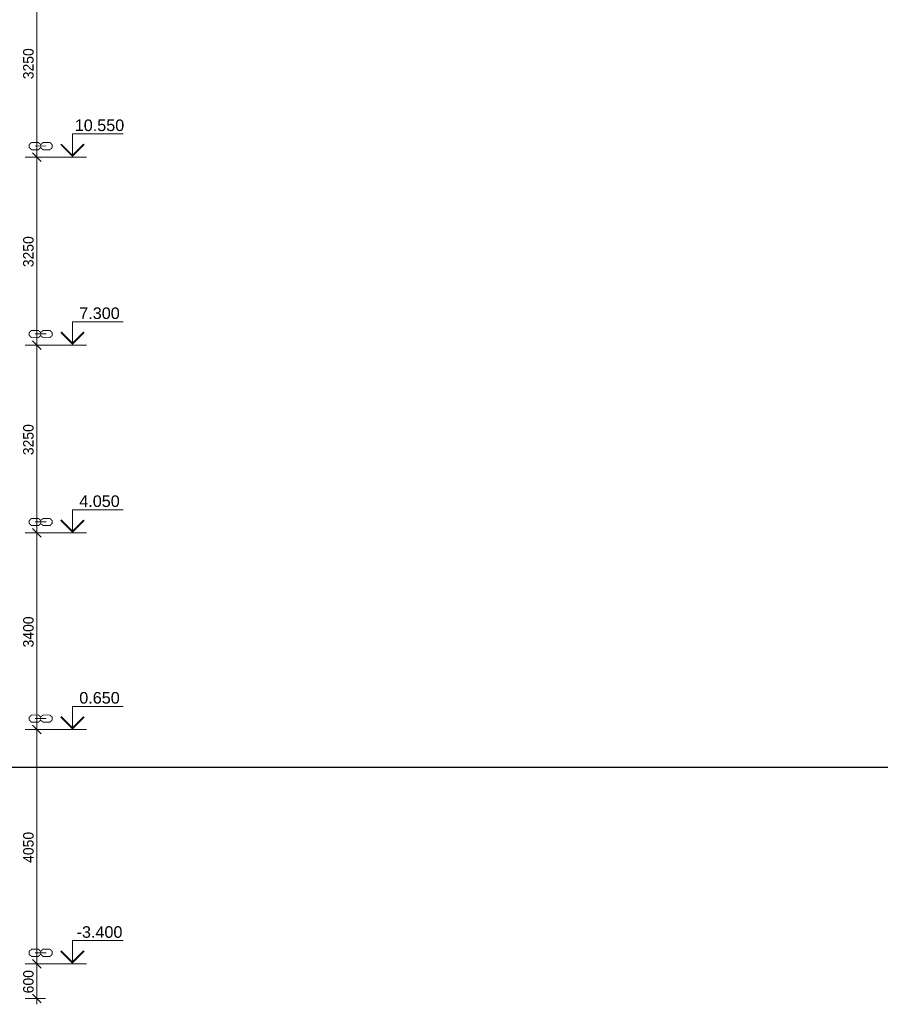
# Model space of a CAD drawing. Header units: millimetres. Extents: x -71610 to 156017, y -6562 to 30493.
# Tile 13 of 19: x 27327 to 42203, y -4100 to 12926. Entities that reach past the tile are written whole.
import ezdxf
from ezdxf.enums import TextEntityAlignment as Align

# ---------------------------------------------------------------- set-up
doc = ezdxf.new("R2010")
doc.units = ezdxf.units.MM
doc.layers.get('Defpoints').update_dxf_attribs({"color": 6})
for name, color, linetype, lineweight in [('S - LINE', 7, 'Continuous', 20), ('S - TEXT', 7, 'Continuous', 9), ('Section-Stair_Section_A$0$A-010-D_DIM', 7, 'Continuous', 5), ('Section-Stair_Section_A$0$A-010-D_DIM-100', 7, 'Continuous', 5)]:
    doc.layers.add(name, color=color, linetype=linetype, lineweight=lineweight)
doc.styles.add('Section-Stair_Section_A$0$Cubicon_1', font='Cubicon.ttf', dxfattribs={"height": 180})
doc.styles.get("Standard").update_dxf_attribs({"font": 'arial.ttf'})
doc.dimstyles.new('Section-Stair_Section_A$0$CUB_DIM_1_8_1', dxfattribs={"dimscale": 304.8, "dimtxt": 181.601257, "dimasz": 0.492126, "dimexe": 0.492126, "dimexo": 0.0625, "dimgap": 0, "dimtad": 1, "dimdec": 0, "dimzin": 0, "dimdsep": 46, "dimtxsty": 'Section-Stair_Section_A$0$Cubicon_1', "dimblk1": 'Section-Stair_Section_A$0$_Oblique', "dimblk2": 'Section-Stair_Section_A$0$_Oblique', "dimsah": 1, "dimcen": 0.09, "dimdle": 0.328084, "dimazin": 0, "dimtfac": 1, "dimtdec": 4, "dimtix": 1, "dimtmove": 0, "dimatfit": 3, "dimfxl": 0.656168, "dimfxlon": 1, "dimtvp": 1, "dimtolj": 1, "dimtzin": 0, "dimarcsym": 2})

# ---------------------------------------------------------------- blocks, each defined once
blk = doc.blocks.new('Section-Stair_Section_A$0$DIMBLOCK23-Stair_Section_A')
at = {"layer": 'Section-Stair_Section_A$0$A-010-D_DIM-100', "transparency": 16777216}
for p, q in [((8764, 13800), (8564, 13800)), ((8764, 13800), (8689, 13875)), ((8764, 13800), (8764, 10550)), ((8764, 13800), (8839, 13725)), ((8764, 13800), (8914, 13800)), ((8764, 10550), (8689, 10625)), ((8764, 10550), (8564, 10550)), ((8764, 10550), (8839, 10475)), ((8764, 10550), (8914, 10550))]:
    blk.add_line(p, q, dxfattribs=at)
at = {"layer": 'Section-Stair_Section_A$0$A-010-D_DIM-100', "color": 0, "transparency": 16777216, "insert": (8530, 11896), "char_height": 180, "width": 670.53, "attachment_point": 1, "rotation": 90, "line_spacing_factor": 0.931288, "style": 'Section-Stair_Section_A$0$Cubicon_1'}
blk.add_mtext('3250', dxfattribs=at)
blk = doc.blocks.new('Section-Stair_Section_A$0$_Oblique')
at = {"color": 0, "linetype": 'ByBlock', "lineweight": -2}
blk.add_line((-0.5, -0.5), (0.5, 0.5), dxfattribs=at)
blk = doc.blocks.new('Section-Stair_Section_A$0$DIMBLOCK24-Stair_Section_A')
at = {"layer": 'Section-Stair_Section_A$0$A-010-D_DIM-100', "transparency": 16777216}
for p, q in [((8764, 10550), (8689, 10625)), ((8764, 10550), (8564, 10550)), ((8764, 10550), (8764, 7300)), ((8764, 10550), (8839, 10475)), ((8764, 10550), (8914, 10550)), ((8764, 7300), (8689, 7375)), ((8764, 7300), (8564, 7300)), ((8764, 7300), (8839, 7225)), ((8764, 7300), (8914, 7300))]:
    blk.add_line(p, q, dxfattribs=at)
at = {"layer": 'Section-Stair_Section_A$0$A-010-D_DIM-100', "color": 0, "transparency": 16777216, "insert": (8530, 8646), "char_height": 180, "width": 670.53, "attachment_point": 1, "rotation": 90, "line_spacing_factor": 0.931288, "style": 'Section-Stair_Section_A$0$Cubicon_1'}
blk.add_mtext('3250', dxfattribs=at)
blk = doc.blocks.new('Section-Stair_Section_A$0$DIMBLOCK25-Stair_Section_A')
at = {"layer": 'Section-Stair_Section_A$0$A-010-D_DIM-100', "transparency": 16777216}
for p, q in [((8764, 7300), (8689, 7375)), ((8764, 7300), (8564, 7300)), ((8764, 7300), (8764, 4050)), ((8764, 7300), (8839, 7225)), ((8764, 7300), (8914, 7300)), ((8764, 4050), (8689, 4125)), ((8764, 4050), (8564, 4050)), ((8764, 4050), (8839, 3975)), ((8764, 4050), (8914, 4050))]:
    blk.add_line(p, q, dxfattribs=at)
at = {"layer": 'Section-Stair_Section_A$0$A-010-D_DIM-100', "color": 0, "transparency": 16777216, "insert": (8530, 5396), "char_height": 180, "width": 670.53, "attachment_point": 1, "rotation": 90, "line_spacing_factor": 0.931288, "style": 'Section-Stair_Section_A$0$Cubicon_1'}
blk.add_mtext('3250', dxfattribs=at)
blk = doc.blocks.new('Section-Stair_Section_A$0$DIMBLOCK26-Stair_Section_A')
at = {"layer": 'Section-Stair_Section_A$0$A-010-D_DIM-100', "transparency": 16777216}
for p, q in [((8764, 4050), (8689, 4125)), ((8764, 4050), (8564, 4050)), ((8764, 4050), (8764, 650)), ((8764, 4050), (8839, 3975)), ((8764, 4050), (8914, 4050)), ((8764, 650), (8689, 725)), ((8764, 650), (8564, 650)), ((8764, 650), (8839, 575)), ((8764, 650), (8914, 650))]:
    blk.add_line(p, q, dxfattribs=at)
at = {"layer": 'Section-Stair_Section_A$0$A-010-D_DIM-100', "color": 0, "transparency": 16777216, "insert": (8530, 2071), "char_height": 180, "width": 670.53, "attachment_point": 1, "rotation": 90, "line_spacing_factor": 0.931288, "style": 'Section-Stair_Section_A$0$Cubicon_1'}
blk.add_mtext('3400', dxfattribs=at)
blk = doc.blocks.new('Section-Stair_Section_A$0$DIMBLOCK27-Stair_Section_A')
at = {"layer": 'Section-Stair_Section_A$0$A-010-D_DIM-100', "transparency": 16777216}
for p, q in [((8764, 650), (8689, 725)), ((8764, 650), (8564, 650)), ((8764, 650), (8764, -3400)), ((8764, 650), (8839, 575)), ((8764, 650), (8914, 650)), ((8764, -3400), (8564, -3400)), ((8764, -3400), (8689, -3325)), ((8764, -3400), (8839, -3475)), ((8764, -3400), (8914, -3400))]:
    blk.add_line(p, q, dxfattribs=at)
at = {"layer": 'Section-Stair_Section_A$0$A-010-D_DIM-100', "color": 0, "transparency": 16777216, "insert": (8530, -1654), "char_height": 180, "width": 670.53, "attachment_point": 1, "rotation": 90, "line_spacing_factor": 0.931288, "style": 'Section-Stair_Section_A$0$Cubicon_1'}
blk.add_mtext('4050', dxfattribs=at)
blk = doc.blocks.new('Section-Stair_Section_A$0$DIMBLOCK28-Stair_Section_A')
at = {"layer": 'Section-Stair_Section_A$0$A-010-D_DIM-100', "transparency": 16777216}
for p, q in [((8764, -3400), (8564, -3400)), ((8764, -3400), (8689, -3325)), ((8764, -3400), (8764, -4100)), ((8764, -3400), (8839, -3475)), ((8764, -3400), (8914, -3400)), ((8764, -4000), (8564, -4000)), ((8764, -4000), (8689, -3925)), ((8764, -4000), (8839, -4075)), ((8764, -4000), (8914, -4000))]:
    blk.add_line(p, q, dxfattribs=at)
at = {"layer": 'Section-Stair_Section_A$0$A-010-D_DIM-100', "color": 0, "transparency": 16777216, "insert": (8530, -3910), "char_height": 180, "width": 502.9, "attachment_point": 1, "rotation": 90, "line_spacing_factor": 0.931288, "style": 'Section-Stair_Section_A$0$Cubicon_1'}
blk.add_mtext('600', dxfattribs=at)
blk = doc.blocks.new('*U6')
at = {"color": 0, "linetype": 'ByBlock', "lineweight": -2}
blk.add_line((3, 0), (11.85, 0), dxfattribs=at)
blk.add_lwpolyline([(8.85, 0), (8.85, 5), (19.81, 5)], dxfattribs=at)
at = {"color": 0, "linetype": 'ByBlock', "lineweight": -2, "const_width": 0.4}
blk.add_lwpolyline([(6.35, 2.78), (8.85, 0.28), (11.35, 2.78)], dxfattribs=at)
at = {"layer": 'Defpoints', "color": 253, "lineweight": -2, "const_width": 0.2}
blk.add_lwpolyline([(3.24, 2.4), (2, 2.4), (2, 2.69), (2.51, 3.15), (3.98, 3.15), (4.48, 2.69), (4.48, 2.05), (3.98, 1.59), (2.51, 1.59), (2, 2.05), (2, 2.05), (2, 2.69), (1.5, 3.15), (0.02, 3.15), (-0.48, 2.69), (-0.48, 2.05), (0.02, 1.59), (1.5, 1.59), (2, 2.05), (2, 2.4), (0.75, 2.4)], dxfattribs=at)
at = {"color": 0, "linetype": 'ByBlock', "lineweight": -2, "oblique": 15}
for tag, p in [('ОТМЕТКА', (14.61, 6.87)), ('НТЕКСТ', (20.1, 2.5))]:
    blk.add_attdef(tag, text='', height=3, dxfattribs=at).set_placement(p, align=Align.MIDDLE_CENTER)
blk = doc.blocks.new('Section-Stair_Section_A')
at = {"layer": 'Section-Stair_Section_A$0$A-010-D_DIM'}
for base, p1, p2, override, picture, middle in [((8763.6, 10550), (8563.6, 13800), (8563.6, 10550), {"dimpost": '<>', "dimfxl": 3250}, 'Section-Stair_Section_A$0$DIMBLOCK23-Stair_Section_A', (8671.7, 12175)), ((8763.6, 7300), (8563.6, 10550), (8563.6, 7300), {"dimpost": '<>', "dimfxl": 3250}, 'Section-Stair_Section_A$0$DIMBLOCK24-Stair_Section_A', (8671.7, 8925)), ((8763.6, 4050), (8563.6, 7300), (8563.6, 4050), {"dimpost": '<>', "dimfxl": 3250}, 'Section-Stair_Section_A$0$DIMBLOCK25-Stair_Section_A', (8671.7, 5675)), ((8763.6, 650), (8563.6, 4050), (8563.6, 650), {"dimpost": '<>', "dimfxl": 3400}, 'Section-Stair_Section_A$0$DIMBLOCK26-Stair_Section_A', (8671.7, 2350)), ((8763.6, -3400), (8563.6, 650), (8563.6, -3400), {"dimpost": '<>', "dimfxl": 4050}, 'Section-Stair_Section_A$0$DIMBLOCK27-Stair_Section_A', (8671.7, -1375)), ((8763.6, -4000), (8563.6, -3400), (8563.6, -4000), {"dimpost": '<>', "dimfxl": 600}, 'Section-Stair_Section_A$0$DIMBLOCK28-Stair_Section_A', (8671.7, -3700))]:
    dim = blk.add_linear_dim(base=base, p1=p1, p2=p2, angle=90, dimstyle='Section-Stair_Section_A$0$CUB_DIM_1_8_1', override=override, dxfattribs=at)
    dim.commit()
    dim.dimension.update_dxf_attribs({"geometry": picture, "text_midpoint": middle})

msp = doc.modelspace()

# ---------------------------------------------------------------- linework, layer by layer
at = {"layer": 'Defpoints'}
msp.add_lwpolyline([(-71610, 0), (156016.8, 0)], dxfattribs=at)

# ---------------------------------------------------------------- block references
at = {"layer": 'S - LINE'}
msp.add_blockref('Section-Stair_Section_A', (18857, 0), dxfattribs=at)
at = {"layer": 'S - TEXT'}
ref = msp.add_blockref('*U6', (27530.2, 10550), dxfattribs=dict(at, xscale=80.1, yscale=80.1, zscale=80.1))
ref.add_attrib('ОТМЕТКА', '10.550', dxfattribs={"layer": '0', "color": 0, "linetype": 'ByBlock', "lineweight": -2, "height": 200}).set_placement((28706.9, 11100.1), align=Align.MIDDLE_CENTER)
ref = msp.add_blockref('*U6', (27530.2, 7300), dxfattribs=dict(at, xscale=80.1, yscale=80.1, zscale=80.1))
ref.add_attrib('ОТМЕТКА', '7.300', dxfattribs={"layer": '0', "color": 0, "linetype": 'ByBlock', "lineweight": -2, "height": 200}).set_placement((28706.9, 7850.1), align=Align.MIDDLE_CENTER)
ref = msp.add_blockref('*U6', (27530.2, 4050), dxfattribs=dict(at, xscale=80.1, yscale=80.1, zscale=80.1))
ref.add_attrib('ОТМЕТКА', '4.050', dxfattribs={"layer": '0', "color": 0, "linetype": 'ByBlock', "lineweight": -2, "height": 200}).set_placement((28706.9, 4600.1), align=Align.MIDDLE_CENTER)
ref = msp.add_blockref('*U6', (27530.2, 650), dxfattribs=dict(at, xscale=80.1, yscale=80.1, zscale=80.1))
ref.add_attrib('ОТМЕТКА', '0.650', dxfattribs={"layer": '0', "color": 0, "linetype": 'ByBlock', "lineweight": -2, "height": 200}).set_placement((28706.9, 1200.1), align=Align.MIDDLE_CENTER)
ref = msp.add_blockref('*U6', (27530.2, -3400), dxfattribs=dict(at, xscale=80.1, yscale=80.1, zscale=80.1))
ref.add_attrib('ОТМЕТКА', '-3.400', dxfattribs={"layer": '0', "color": 0, "linetype": 'ByBlock', "lineweight": -2, "height": 200}).set_placement((28706.9, -2849.9), align=Align.MIDDLE_CENTER)

doc.saveas('drawing.dxf')
